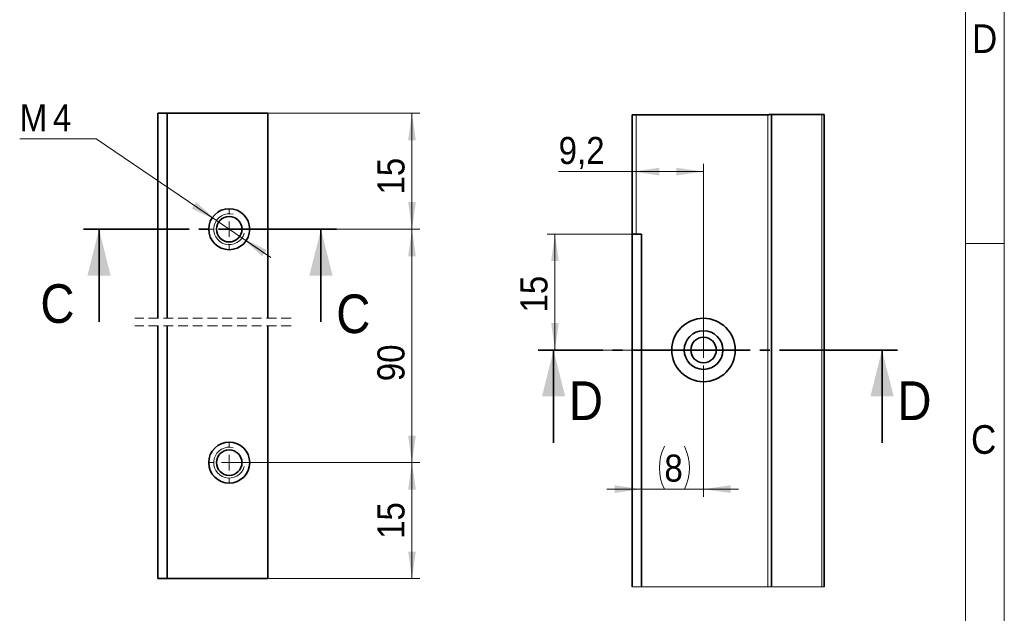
# Model space of a CAD drawing. Header units: millimetres. Extents: x 2 to 420, y 0 to 291.
# Tile 5 of 6: x 288 to 415, y 126 to 203. Entities that reach past the tile are written whole.
import ezdxf

# ---------------------------------------------------------------- set-up
doc = ezdxf.new("R2010")
doc.units = ezdxf.units.MM
for name, pattern in [('SLD-Durchgehend', [0]), ('SLD-Gestrichelt', [1.905, 1.27, -0.635]), ('SLD-Punktstrich', [19.05, 15.24, -1.27, 1.27, -1.27])]:
    doc.linetypes.add(name, pattern=pattern)
doc.styles.add('SLDTEXTSTYLE0', font='GOTHIC.TTF', dxfattribs={"width": 0.913})
doc.dimstyles.new('SLDDIMSTYLE0', dxfattribs={"dimtxt": 3.5, "dimasz": 3.5, "dimexe": 0, "dimexo": 0.0625, "dimgap": 0.875, "dimtad": 1, "dimrnd": 1e-09, "dimzin": 12, "dimdsep": 46, "dimtxsty": 'SLDTEXTSTYLE0', "dimsah": 1, "dimcen": 0.09, "dimadec": 0, "dimazin": 3, "dimtfac": 1, "dimtofl": 0, "dimtmove": 0, "dimatfit": 3, "dimfxl": 1, "dimfrac": 2, "dimtolj": 1, "dimtzin": 12, "dimarcsym": 0})
doc.dimstyles.new('SLDDIMSTYLE1', dxfattribs={"dimtxt": 3.5, "dimasz": 3.5, "dimexe": 0, "dimexo": 0.0625, "dimgap": 0.875, "dimtad": 1, "dimrnd": 1e-09, "dimzin": 12, "dimdsep": 46, "dimtxsty": 'SLDTEXTSTYLE0', "dimsah": 1, "dimcen": 0.09, "dimadec": 0, "dimazin": 3, "dimtfac": 1, "dimtmove": 0, "dimatfit": 0, "dimfxl": 1, "dimfrac": 2, "dimtolj": 1, "dimtzin": 12, "dimarcsym": 0})
doc.dimstyles.new('SLDDIMSTYLE5', dxfattribs={"dimtxt": 3.5, "dimasz": 3.5, "dimexe": 0, "dimexo": 0.0625, "dimgap": 0.875, "dimtad": 0, "dimtih": 1, "dimtoh": 1, "dimrnd": 1e-09, "dimzin": 12, "dimdsep": 46, "dimtxsty": 'SLDTEXTSTYLE0', "dimsah": 1, "dimcen": 0, "dimadec": 0, "dimazin": 3, "dimtfac": 1, "dimtmove": 0, "dimatfit": 3, "dimfxl": 1, "dimfrac": 2, "dimtolj": 1, "dimtzin": 12, "dimarcsym": 0})

# ---------------------------------------------------------------- blocks, each defined once
blk = doc.blocks.new('_D_43')
at = {"color": 3, "linetype": 'SLD-Durchgehend', "lineweight": 18}
for p, q in [((312.05, 190.94), (339.45, 190.94)), ((338.45, 190.94), (338.45, 175.94)), ((314.82, 175.94), (339.45, 175.94))]:
    blk.add_line(p, q, dxfattribs=at)
for points in [[(338.45, 190.94), (337.95, 187.44), (338.95, 187.44)], [(338.45, 175.94), (338.95, 179.44), (337.95, 179.44)]]:
    blk.add_solid(points, dxfattribs=at)
at = {"color": 3, "linetype": 'SLD-Durchgehend', "lineweight": 18, "insert": (333.98, 180.42), "char_height": 3.5, "attachment_point": 1, "rotation": 90, "style": 'SLDTEXTSTYLE0'}
blk.add_mtext('15', dxfattribs=at)
blk = doc.blocks.new('_D_44')
at = {"color": 3, "linetype": 'SLD-Durchgehend', "lineweight": 18}
for p, q in [((314.82, 175.94), (339.45, 175.94)), ((338.45, 175.94), (338.45, 145.74)), ((314.82, 145.74), (339.45, 145.74))]:
    blk.add_line(p, q, dxfattribs=at)
for points in [[(338.45, 175.94), (337.95, 172.44), (338.95, 172.44)], [(338.45, 145.74), (338.95, 149.24), (337.95, 149.24)]]:
    blk.add_solid(points, dxfattribs=at)
at = {"color": 3, "linetype": 'SLD-Durchgehend', "lineweight": 18, "insert": (333.98, 156.27), "char_height": 3.5, "attachment_point": 1, "rotation": 90, "style": 'SLDTEXTSTYLE0'}
blk.add_mtext('90', dxfattribs=at)
blk = doc.blocks.new('_D_45')
at = {"color": 3, "linetype": 'SLD-Durchgehend', "lineweight": 18}
for p, q in [((314.82, 145.74), (339.45, 145.74)), ((338.45, 145.74), (338.45, 130.74)), ((319.82, 130.74), (339.45, 130.74))]:
    blk.add_line(p, q, dxfattribs=at)
for points in [[(338.45, 145.74), (337.95, 142.24), (338.95, 142.24)], [(338.45, 130.74), (338.95, 134.24), (337.95, 134.24)]]:
    blk.add_solid(points, dxfattribs=at)
at = {"color": 3, "linetype": 'SLD-Durchgehend', "lineweight": 18, "insert": (333.98, 135.87), "char_height": 3.5, "attachment_point": 1, "rotation": 90, "style": 'SLDTEXTSTYLE0'}
blk.add_mtext('15', dxfattribs=at)
blk = doc.blocks.new('_D_46')
at = {"color": 3, "linetype": 'SLD-Durchgehend', "lineweight": 18}
for p, q in [((297.62, 187.64), (287.75, 187.64)), ((313.17, 177.07), (297.62, 187.64)), ((316.48, 174.82), (313.17, 177.07)), ((316.48, 174.82), (320.2, 172.28))]:
    blk.add_line(p, q, dxfattribs=at)
for points in [[(313.17, 177.07), (310.56, 179.45), (309.99, 178.62)], [(316.48, 174.82), (319.09, 172.43), (319.65, 173.26)]]:
    blk.add_solid(points, dxfattribs=at)
at = {"color": 3, "linetype": 'SLD-Durchgehend', "lineweight": 18, "char_height": 3.5, "attachment_point": 1, "style": 'SLDTEXTSTYLE0'}
for s, insert in [('M', (287.75, 192.11)), ('4', (292.04, 192.11))]:
    blk.add_mtext(s, dxfattribs=dict(at, insert=insert))
blk = doc.blocks.new('SW_CENTERMARKSYMBOL_15')
at = {"color": 0, "linetype": 'SLD-Durchgehend', "lineweight": 18}
for p, q in [((0, 2), (0, 2.65)), ((-2, 0), (-2.65, 0)), ((0, 0), (-1, 0)), ((0, 0), (0, 1)), ((0, 0), (0, -1)), ((0, 0), (1, 0)), ((2, 0), (2.65, 0)), ((0, -2), (0, -2.65))]:
    blk.add_line(p, q, dxfattribs=at)
blk = doc.blocks.new('SW_CENTERMARKSYMBOL_16')
at = {"color": 0, "linetype": 'SLD-Durchgehend', "lineweight": 18}
for p, q in [((0, 2), (0, 2.65)), ((-2, 0), (-2.65, 0)), ((0, 0), (-1, 0)), ((0, 0), (0, 1)), ((0, 0), (0, -1)), ((0, 0), (1, 0)), ((2, 0), (2.65, 0)), ((0, -2), (0, -2.65))]:
    blk.add_line(p, q, dxfattribs=at)
blk = doc.blocks.new('_D_53')
at = {"color": 3, "linetype": 'SLD-Durchgehend', "lineweight": 18}
for p, q in [((366.93, 175.31), (355.93, 175.31)), ((356.93, 160.31), (356.93, 175.31)), ((376.13, 160.31), (355.93, 160.31))]:
    blk.add_line(p, q, dxfattribs=at)
for points in [[(356.93, 175.31), (356.43, 171.81), (357.43, 171.81)], [(356.93, 160.31), (357.43, 163.81), (356.43, 163.81)]]:
    blk.add_solid(points, dxfattribs=at)
at = {"color": 3, "linetype": 'SLD-Durchgehend', "lineweight": 18, "insert": (352.46, 165.16), "char_height": 3.5, "attachment_point": 1, "rotation": 90, "style": 'SLDTEXTSTYLE0'}
blk.add_mtext('15', dxfattribs=at)
blk = doc.blocks.new('_D_54')
at = {"color": 7, "linetype": 'SLD-Durchgehend', "lineweight": 18}
for p, q in [((366.93, 183.39), (357.4, 183.39)), ((366.93, 183.39), (376.13, 183.39)), ((376.13, 160.31), (376.13, 184.39))]:
    blk.add_line(p, q, dxfattribs=at)
for points in [[(366.93, 183.39), (370.43, 182.89), (370.43, 183.89)], [(376.13, 183.39), (372.63, 183.89), (372.63, 182.89)]]:
    blk.add_solid(points, dxfattribs=at)
at = {"color": 7, "linetype": 'SLD-Durchgehend', "lineweight": 18, "insert": (357.4, 187.87), "char_height": 3.5, "attachment_point": 1, "style": 'SLDTEXTSTYLE0'}
blk.add_mtext('9,2', dxfattribs=at)
blk = doc.blocks.new('_D_55')
at = {"color": 7, "linetype": 'SLD-Durchgehend', "lineweight": 18}
for p, q in [((376.13, 155.21), (376.13, 141.31)), ((368.13, 142.31), (363.63, 142.31)), ((376.13, 142.31), (368.13, 142.31)), ((376.13, 142.31), (380.63, 142.31))]:
    blk.add_line(p, q, dxfattribs=at)
for centre, start, end in [((376.63, 145.08), 153.4349, 206.5651), ((368.1, 145.08), 333.4349, 26.5651)]:
    blk.add_arc(centre, 6.21, start, end, dxfattribs=at)
for points in [[(368.13, 142.31), (364.63, 142.81), (364.63, 141.81)], [(376.13, 142.31), (379.63, 141.81), (379.63, 142.81)]]:
    blk.add_solid(points, dxfattribs=at)
at = {"color": 7, "linetype": 'SLD-Durchgehend', "lineweight": 18, "insert": (371.07, 146.78), "char_height": 3.5, "attachment_point": 1, "style": 'SLDTEXTSTYLE0'}
blk.add_mtext('8', dxfattribs=at)
blk = doc.blocks.new('SW_CENTERMARKSYMBOL_17')
at = {"color": 0, "linetype": 'SLD-Durchgehend', "lineweight": 18}
for p, q in [((0, 2), (0, 5.1)), ((-2, 0), (-5.1, 0)), ((0, 0), (-1, 0)), ((0, 0), (0, 1)), ((0, 0), (0, -1)), ((0, 0), (1, 0)), ((2, 0), (5.1, 0)), ((0, -2), (0, -5.1))]:
    blk.add_line(p, q, dxfattribs=at)

msp = doc.modelspace()

# ---------------------------------------------------------------- linework, layer by layer
at = {"color": 7, "linetype": 'SLD-Durchgehend', "lineweight": 18}
for p, q in [((415.00027, 291.49982), (415.00027, 0.49982)), ((410.00027, 5.49982), (410.00027, 286.49982)), ((367.42625, 190.72617), (367.42625, 175.30916)), ((384.42626, 129.65019), (384.42626, 190.75585)), ((391.42626, 129.65019), (391.42626, 190.76806)), ((415.00027, 174.09982), (410.00027, 174.09982)), ((366.92625, 129.65019), (391.72626, 129.65019))]:
    msp.add_line(p, q, dxfattribs=at)
at = {"color": 7, "linetype": 'SLD-Durchgehend', "lineweight": 35}
for p, q in [((305.62372, 190.94058), (305.62372, 164.43643)), ((306.82372, 190.94058), (305.62372, 190.94058)), ((306.82372, 190.94058), (306.82372, 164.43643)), ((319.82372, 190.94058), (306.82372, 190.94058)), ((319.82372, 190.94058), (319.82372, 164.43643)), ((366.92625, 175.30916), (366.92625, 190.7253)), ((367.42625, 190.72617), (384.42626, 190.75585)), ((391.42626, 190.76806), (384.92626, 190.75672)), ((384.92626, 190.75672), (384.92626, 129.65019)), ((391.72626, 190.76859), (391.72626, 129.65019)), ((298.00675, 163.94058), (298.00675, 175.94058)), ((326.68179, 163.94058), (326.68179, 175.94058)), ((366.92625, 175.30916), (366.92625, 129.65019)), ((368.12626, 175.30916), (366.92625, 175.30916)), ((368.12626, 175.30916), (367.42625, 175.30916)), ((368.12626, 175.30916), (368.12626, 129.65019)), ((305.62372, 163.43643), (305.62372, 130.73866)), ((306.82372, 163.43643), (306.82372, 130.73866)), ((319.82372, 163.43643), (319.82372, 130.73866)), ((356.74889, 148.30916), (356.74889, 160.30916)), ((399.19821, 148.30916), (399.19821, 160.30916)), ((306.82372, 130.73866), (305.62372, 130.73866)), ((319.82372, 130.73866), (306.82372, 130.73866))]:
    msp.add_line(p, q, dxfattribs=at)
at = {"color": 7, "linetype": 'SLD-Punktstrich', "lineweight": 35}
for p, q in [((328.68179, 175.94058), (296.00675, 175.94058)), ((401.19821, 160.30916), (354.74889, 160.30916))]:
    msp.add_line(p, q, dxfattribs=at)
at = {"color": 7, "linetype": 'SLD-Gestrichelt', "lineweight": 18}
for p, q in [((322.82372, 164.43643), (302.62372, 164.43643)), ((322.82372, 163.43643), (302.62372, 163.43643))]:
    msp.add_line(p, q, dxfattribs=at)
at = {"color": 7, "linetype": 'SLD-Durchgehend', "lineweight": 35, "flags": 128}
for points in [[(366.92625, 190.7253), (366.93385, 190.72532), (366.95641, 190.72535), (366.99324, 190.72542), (367.04323, 190.7255), (367.10486, 190.72561), (367.17626, 190.72574), (367.25525, 190.72587), (367.33943, 190.72602), (367.42625, 190.72617)], [(384.42626, 190.75585), (384.5238, 190.75601), (384.6176, 190.75618), (384.70404, 190.75633), (384.77981, 190.75646), (384.84199, 190.75657), (384.8882, 190.75665), (384.91665, 190.7567), (384.92626, 190.75672)], [(391.42626, 190.76806), (391.47835, 190.76815), (391.52886, 190.76824), (391.57625, 190.76832), (391.61909, 190.76839), (391.65607, 190.76846), (391.68606, 190.76851), (391.70816, 190.76855), (391.7217, 190.76857), (391.72626, 190.76859)]]:
    msp.add_lwpolyline(points, dxfattribs=at)
at = {"color": 7, "linetype": 'SLD-Durchgehend', "lineweight": 35}
for centre, radius in [((314.82372, 175.94059), 2.65), ((314.82372, 175.94058), 1.65), ((376.12626, 160.30916), 4.1), ((376.12625, 160.30916), 2.5), ((376.12626, 160.30916), 1.65), ((314.82372, 145.73866), 2.65), ((314.82372, 145.73865), 1.65)]:
    msp.add_circle(centre, radius, dxfattribs=at)
at = {"color": 7, "linetype": 'SLD-Durchgehend', "lineweight": 18}
for centre in [(314.82372, 175.94056), (314.82372, 145.73863)]:
    msp.add_arc(centre, 1.99999, 75.0035753, 345.0006911, dxfattribs=at)
at = {"color": 7, "linetype": 'SLD-Durchgehend', "lineweight": 35}
for points in [[(298.00675, 175.94058), (296.50675, 169.94058), (299.50675, 169.94058)], [(326.68179, 175.94058), (325.18179, 169.94058), (328.18179, 169.94058)], [(356.74889, 160.30916), (355.24889, 154.30916), (358.24889, 154.30916)], [(399.19821, 160.30916), (397.69821, 154.30916), (400.69821, 154.30916)]]:
    msp.add_solid(points, dxfattribs=at)

# ---------------------------------------------------------------- block references
at = {"color": 3, "linetype": 'SLD-Durchgehend', "lineweight": 18}
for name, p in [('SW_CENTERMARKSYMBOL_15', (314.82372, 175.94059)), ('SW_CENTERMARKSYMBOL_16', (314.82372, 145.73865))]:
    msp.add_blockref(name, p, dxfattribs=at)
at = {"color": 7, "linetype": 'SLD-Durchgehend', "lineweight": 18}
msp.add_blockref('SW_CENTERMARKSYMBOL_17', (376.12626, 160.30916), dxfattribs=at)

# ---------------------------------------------------------------- texts
at = {"color": 7, "linetype": 'Continuous', "lineweight": 0, "char_height": 3.70417, "attachment_point": 1, "style": 'SLDTEXTSTYLE0'}
for s, insert in [('D', (410.82417, 202.44477)), ('C', (410.69596, 150.58466))]:
    msp.add_mtext(s, dxfattribs=dict(at, insert=insert))
at = {"color": 7, "linetype": 'Continuous', "char_height": 5, "attachment_point": 1, "style": 'SLDTEXTSTYLE0'}
for s, insert in [('C', (290.42397, 168.81733)), ('C', (328.6627, 167.49677)), ('D', (358.73237, 156.25023)), ('D', (401.18168, 156.25023))]:
    msp.add_mtext(s, dxfattribs=dict(at, insert=insert))

# ---------------------------------------------------------------- dimensions: what is measured, and where the dimension line sits
at = {"color": 3, "linetype": 'SLD-Durchgehend', "lineweight": 18}
dim = msp.add_diameter_dim_2p(p1=(313.17006, 177.06548), p2=(316.47738, 174.81568), text='M<>', dimstyle='SLDDIMSTYLE5', override={"dimpost": '<>'}, dxfattribs=at)
dim.commit()
dim.dimension.update_dxf_attribs({"geometry": '_D_46', "text_midpoint": (291.18602, 190.41958), "dimtype": 163})
for base, p1, p2, picture, middle in [((338.44923, 175.94058), (312.04658, 190.94058), (314.82372, 175.94058), '_D_43', (338.44923, 183.00763)), ((356.92626, 175.30916), (376.12626, 160.30916), (366.92626, 175.30916), '_D_53', (356.92626, 167.74626)), ((338.44923, 130.73866), (314.82372, 145.73866), (319.82372, 130.73866), '_D_45', (338.44923, 138.45187))]:
    dim = msp.add_linear_dim(base=base, p1=p1, p2=p2, angle=90, dimstyle='SLDDIMSTYLE0', dxfattribs=at)
    dim.commit()
    dim.dimension.update_dxf_attribs({"geometry": picture, "text_midpoint": middle, "dimtype": 160})
at = {"color": 7, "linetype": 'SLD-Durchgehend', "lineweight": 18}
dim = msp.add_linear_dim(base=(376.12626, 183.39497), p1=(366.92626, 190.7253), p2=(376.12626, 160.30916), dimstyle='SLDDIMSTYLE0', dxfattribs=at)
dim.commit()
dim.dimension.update_dxf_attribs({"geometry": '_D_54', "text_midpoint": (360.63329, 183.39497), "dimtype": 160})
at = {"color": 3, "linetype": 'SLD-Durchgehend', "lineweight": 18}
dim = msp.add_linear_dim(base=(338.44923, 145.73866), p1=(314.82372, 175.94058), p2=(314.82372, 145.73866), angle=90, text='90', dimstyle='SLDDIMSTYLE0', dxfattribs=at)
dim.commit()
dim.dimension.update_dxf_attribs({"geometry": '_D_44', "text_midpoint": (338.44923, 158.8526), "dimtype": 160})
at = {"color": 7, "linetype": 'SLD-Durchgehend', "lineweight": 18}
dim = msp.add_linear_dim(base=(368.12626, 142.30619), p1=(376.12626, 155.20916), p2=(368.12626, 129.65019), text='(<>)', dimstyle='SLDDIMSTYLE1', dxfattribs=at)
dim.commit()
dim.dimension.update_dxf_attribs({"geometry": '_D_55', "text_midpoint": (372.36348, 142.30619), "dimtype": 160})

doc.saveas('drawing.dxf')
